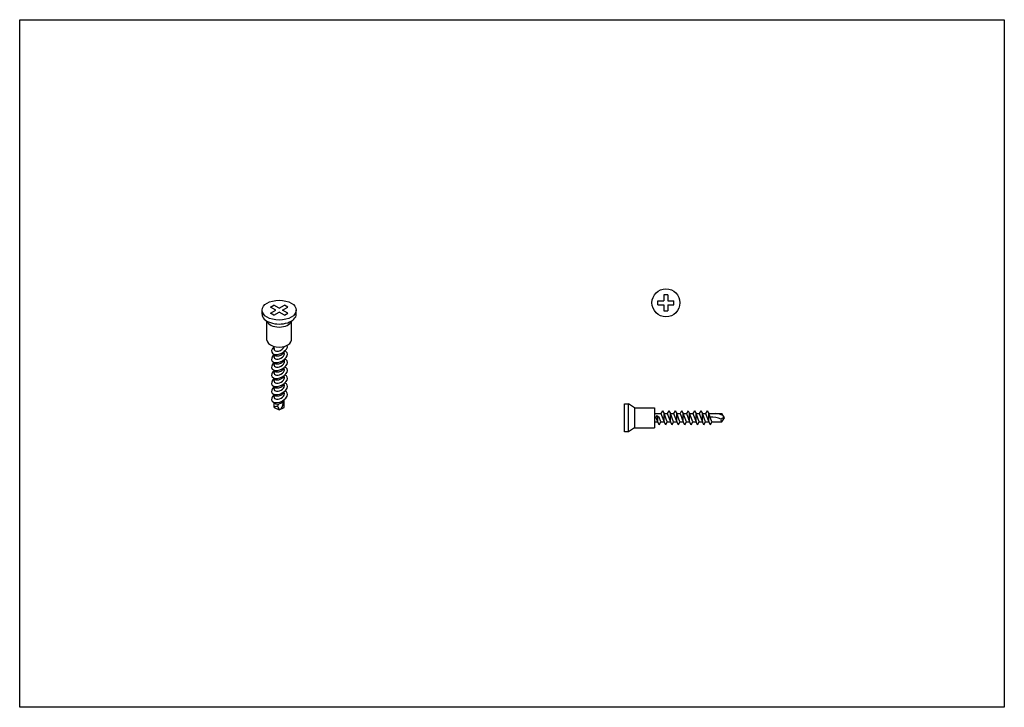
# Model space of a CAD drawing. Header units: millimetres. Extents: x 11409 to 11656, y -8763 to -8591.
import ezdxf

# ---------------------------------------------------------------- set-up
doc = ezdxf.new("R2010")
doc.units = ezdxf.units.MM
doc.layers.add('Wall', color=4, linetype='Continuous', lineweight=30)

msp = doc.modelspace()

# ---------------------------------------------------------------- linework, layer by layer
at = {"layer": 'Wall', "color": 5}
for p, q in [((11571.37, -8659.61), (11570.37, -8659.61)), ((11570.37, -8659.61), (11570.37, -8661.11)), ((11571.37, -8659.61), (11571.37, -8661.11)), ((11471.81, -8662.7), (11472.67, -8662.2)), ((11473.1, -8663.45), (11471.81, -8662.7)), ((11473.97, -8662.95), (11472.67, -8662.2)), ((11473.97, -8662.95), (11475.27, -8662.2)), ((11474.84, -8663.45), (11476.14, -8662.7)), ((11476.14, -8662.7), (11475.27, -8662.2)), ((11568.87, -8662.11), (11568.87, -8661.11)), ((11568.87, -8661.11), (11570.37, -8661.11)), ((11568.87, -8662.11), (11570.37, -8662.11)), ((11570.37, -8662.11), (11570.37, -8663.6)), ((11571.37, -8661.11), (11572.87, -8661.11)), ((11571.37, -8662.11), (11571.37, -8663.6)), ((11571.37, -8662.11), (11572.87, -8662.11)), ((11572.87, -8662.11), (11572.87, -8661.11)), ((11471.81, -8664.2), (11473.1, -8663.45)), ((11472.67, -8664.7), (11471.81, -8664.2)), ((11472.67, -8664.7), (11473.97, -8663.95)), ((11475.27, -8664.7), (11473.97, -8663.95)), ((11476.14, -8664.2), (11474.84, -8663.45)), ((11475.27, -8664.7), (11476.14, -8664.2)), ((11570.37, -8663.6), (11571.37, -8663.6))]:
    msp.add_line(p, q, dxfattribs=at)
at = {"layer": 'Wall'}
for p, q in [((11469.68, -8664.48), (11469.68, -8663.43)), ((11478.26, -8664.45), (11478.26, -8663.4)), ((11567.37, -8661.36), (11567.38, -8661.36)), ((11567.37, -8661.86), (11567.38, -8661.86)), ((11574.36, -8661.36), (11574.37, -8661.36)), ((11574.36, -8661.86), (11574.37, -8661.86)), ((11470.91, -8670.93), (11470.91, -8666.18)), ((11477.03, -8670.93), (11477.03, -8666.18)), ((11472.68, -8673.28), (11472.68, -8672.53)), ((11475.26, -8672.58), (11475.26, -8672.53)), ((11472.68, -8675.28), (11472.68, -8674.5)), ((11475.26, -8674.56), (11475.26, -8673.68)), ((11472.68, -8677.28), (11472.68, -8676.5)), ((11475.25, -8675.81), (11475.25, -8676.61)), ((11475.26, -8676.58), (11475.26, -8675.81)), ((11475.26, -8678.58), (11475.26, -8677.81)), ((11472.68, -8679.28), (11472.68, -8678.5)), ((11472.68, -8681.23), (11472.68, -8680.5)), ((11475.26, -8680.63), (11475.26, -8679.81)), ((11472.68, -8683.24), (11472.68, -8682.51)), ((11475.26, -8682.64), (11475.26, -8681.83)), ((11472.68, -8685.26), (11472.68, -8684.53)), ((11475.26, -8684.65), (11475.26, -8683.84)), ((11472.68, -8687.83), (11472.68, -8686.54)), ((11472.68, -8687.83), (11473.97, -8688.43)), ((11473.97, -8688.43), (11475.26, -8687.83)), ((11475.26, -8687.83), (11475.26, -8685.85)), ((11560.51, -8693.89), (11560.51, -8686.89)), ((11560.51, -8686.89), (11561.51, -8686.89)), ((11561.51, -8693.89), (11561.51, -8686.89)), ((11563.01, -8687.89), (11561.51, -8686.89)), ((11563.01, -8687.89), (11563.01, -8692.89)), ((11563.01, -8687.89), (11568.01, -8687.89)), ((11568.01, -8687.89), (11568.01, -8692.89)), ((11568.01, -8689.34), (11569.6, -8689.34)), ((11568.6, -8689.87), (11568.32, -8690.22)), ((11568.8, -8691.44), (11568.32, -8690.22)), ((11568.6, -8689.87), (11569.14, -8690.22)), ((11568.8, -8691.44), (11568.8, -8690)), ((11569.61, -8691.44), (11569.14, -8690.22)), ((11570, -8688.64), (11569.6, -8689.34)), ((11569.6, -8689.34), (11570.4, -8691.44)), ((11570, -8688.64), (11570.4, -8689.34)), ((11570.4, -8689.34), (11571.2, -8689.34)), ((11571.2, -8691.44), (11570.4, -8689.34)), ((11570.4, -8691.44), (11570.4, -8689.34)), ((11571.6, -8688.64), (11571.2, -8689.34)), ((11571.2, -8689.34), (11572, -8691.44)), ((11571.6, -8688.64), (11572, -8689.34)), ((11572, -8689.34), (11572.8, -8689.34)), ((11572, -8691.44), (11572, -8689.34)), ((11572.8, -8691.44), (11572, -8689.34)), ((11573.2, -8688.64), (11572.8, -8689.34)), ((11572.8, -8689.34), (11573.6, -8691.44)), ((11573.2, -8688.64), (11573.6, -8689.34)), ((11574.39, -8691.44), (11573.59, -8689.34)), ((11573.6, -8689.34), (11574.4, -8689.34)), ((11573.6, -8691.44), (11573.6, -8689.34)), ((11574.8, -8688.64), (11574.4, -8689.34)), ((11574.4, -8689.34), (11575.2, -8691.44)), ((11574.8, -8688.64), (11575.2, -8689.34)), ((11575.2, -8689.34), (11576, -8689.34)), ((11575.2, -8691.44), (11575.2, -8689.34)), ((11576, -8691.44), (11575.2, -8689.34)), ((11576.4, -8688.64), (11576, -8689.34)), ((11576, -8689.34), (11576.8, -8691.44)), ((11576.4, -8688.64), (11576.8, -8689.34)), ((11576.8, -8689.34), (11577.6, -8689.34)), ((11576.8, -8691.44), (11576.8, -8689.34)), ((11577.6, -8691.44), (11576.8, -8689.34)), ((11578, -8688.64), (11577.6, -8689.34)), ((11577.6, -8689.34), (11578.4, -8691.44)), ((11578, -8688.64), (11578.4, -8689.34)), ((11578.4, -8689.34), (11579.2, -8689.34)), ((11578.4, -8691.44), (11578.4, -8689.34)), ((11579.2, -8691.44), (11578.4, -8689.34)), ((11579.6, -8688.64), (11579.2, -8689.34)), ((11579.2, -8689.34), (11580, -8691.44)), ((11579.6, -8688.64), (11580, -8689.34)), ((11580, -8689.34), (11580.8, -8689.34)), ((11580, -8691.44), (11580, -8689.34)), ((11580.8, -8691.44), (11580, -8689.34)), ((11581.2, -8688.64), (11580.8, -8689.34)), ((11580.8, -8689.34), (11581.6, -8691.44)), ((11581.2, -8688.64), (11581.6, -8689.34)), ((11581.6, -8689.34), (11584.91, -8689.34)), ((11581.6, -8691.44), (11581.6, -8689.34)), ((11582.4, -8691.44), (11581.6, -8689.34)), ((11585.51, -8690.39), (11584.91, -8689.34)), ((11584.91, -8691.44), (11585.51, -8690.39)), ((11563.01, -8692.89), (11561.51, -8693.89)), ((11563.01, -8692.89), (11568.01, -8692.89)), ((11568.01, -8691.44), (11568.8, -8691.44)), ((11569.2, -8692.14), (11568.8, -8691.44)), ((11569.2, -8692.14), (11569.61, -8691.44)), ((11569.61, -8691.44), (11570.4, -8691.44)), ((11570.8, -8692.14), (11570.4, -8691.44)), ((11570.8, -8692.14), (11571.2, -8691.44)), ((11571.2, -8691.44), (11572, -8691.44)), ((11572.4, -8692.14), (11572, -8691.44)), ((11572.4, -8692.14), (11572.8, -8691.44)), ((11572.8, -8691.44), (11573.6, -8691.44)), ((11573.99, -8692.14), (11573.59, -8691.44)), ((11573.99, -8692.14), (11574.39, -8691.44)), ((11574.39, -8691.44), (11575.2, -8691.44)), ((11575.6, -8692.14), (11575.2, -8691.44)), ((11575.6, -8692.14), (11576, -8691.44)), ((11576, -8691.44), (11576.8, -8691.44)), ((11577.2, -8692.14), (11576.8, -8691.44)), ((11577.2, -8692.14), (11577.6, -8691.44)), ((11577.6, -8691.44), (11578.4, -8691.44)), ((11578.8, -8692.14), (11578.4, -8691.44)), ((11578.8, -8692.14), (11579.2, -8691.44)), ((11579.2, -8691.44), (11580, -8691.44)), ((11580.4, -8692.14), (11580, -8691.44)), ((11580.4, -8692.14), (11580.8, -8691.44)), ((11580.8, -8691.44), (11581.6, -8691.44)), ((11582, -8692.14), (11581.6, -8691.44)), ((11582, -8692.14), (11582.4, -8691.44)), ((11582.4, -8691.44), (11584.91, -8691.44)), ((11585.21, -8690.93), (11585.2, -8690.93)), ((11561.51, -8693.89), (11560.51, -8693.89))]:
    msp.add_line(p, q, dxfattribs=at)
at = {"layer": 'Wall', "color": 5}
msp.add_lwpolyline([(11408.96, -8590.7), (11655.64, -8590.7), (11655.64, -8762.93), (11408.96, -8762.93)], close=True, dxfattribs=at)
at = {"layer": 'Wall'}
msp.add_circle((11570.87, -8661.61), 3.5, dxfattribs=at)
for centre, radius, start, end in [((11473.41, -8688.74), 1.16, 80.7229, 128.4425), ((11468.89, -8685.36), 5.2, 334.666, 342.6051), ((11472.81, -8688.45), 1.16, 0.9539, 47.4631), ((11470.45, -8685.99), 4.58, 331.1487, 356.9378), ((11582.44, -8695.47), 5.2, 64.666, 95.2846), ((11583.07, -8693.92), 4.58, 62.1945, 87.7418), ((11585.53, -8691.55), 1.16, 90.9539, 137.4631), ((11585.21, -8690.96), 0.573, 160.8256, 237.884)]:
    msp.add_arc(centre, radius, start, end, dxfattribs=at)
msp.add_ellipse((11473.97, -8663.45), major_axis=(-4.29, 0), ratio=0.57735, dxfattribs=at)
for centre, major_axis, start_param, end_param in [((11473.97, -8664.45), (-4.29, 0), 6.27281, 9.424778), ((11473.97, -8665.93), (-3.06, 0), 6.442018, 9.265946), ((11473.97, -8670.93), (-3.06, 0), 0, 3.141593), ((11474.06, -8673.11), (-1.91, -0.97), 5.19122, 9.341063), ((11473.98, -8672.77), (-1.26, -0.63), -0.410733, 2.675014), ((11474.06, -8675.11), (-1.91, -0.97), 5.19122, 10.06874), ((11474.06, -8677.11), (-1.91, -0.97), 5.19122, 9.991563), ((11473.98, -8674.77), (-1.26, -0.63), -0.410733, 3.104314), ((11473.98, -8673.97), (-1.26, -0.63), 6.171037, 8.863679), ((11474.06, -8679.11), (-1.91, -0.97), 5.19122, 9.991563), ((11473.98, -8676.77), (-1.26, -0.63), -0.410733, 3.104314), ((11473.98, -8678.77), (-1.26, -0.63), -0.410733, 3.104314), ((11473.98, -8675.97), (-1.26, -0.63), 6.171037, 8.863679), ((11473.98, -8677.97), (-1.26, -0.63), 6.171037, 8.863679), ((11474.07, -8681.13), (-1.91, -0.97), 5.19122, 9.991563), ((11473.99, -8680.78), (-1.26, -0.63), -0.410733, 3.104314), ((11473.98, -8679.97), (-1.26, -0.63), 6.171037, 8.863679), ((11474.07, -8683.14), (-1.91, -0.97), 5.19122, 9.991563), ((11473.99, -8682.79), (-1.26, -0.63), -0.410733, 3.104314), ((11473.99, -8681.98), (-1.26, -0.63), 6.171037, 8.863679), ((11474.07, -8685.15), (-1.91, -0.97), 5.19122, 9.991563), ((11473.99, -8684.81), (-1.26, -0.63), -0.410733, 3.104314), ((11473.99, -8683.99), (-1.26, -0.63), 6.171037, 8.863679), ((11473.99, -8686.01), (-1.26, -0.63), 6.171037, 8.863679)]:
    msp.add_ellipse(centre, major_axis=major_axis, ratio=0.57735, start_param=start_param, end_param=end_param, dxfattribs=at)

doc.saveas('drawing.dxf')
